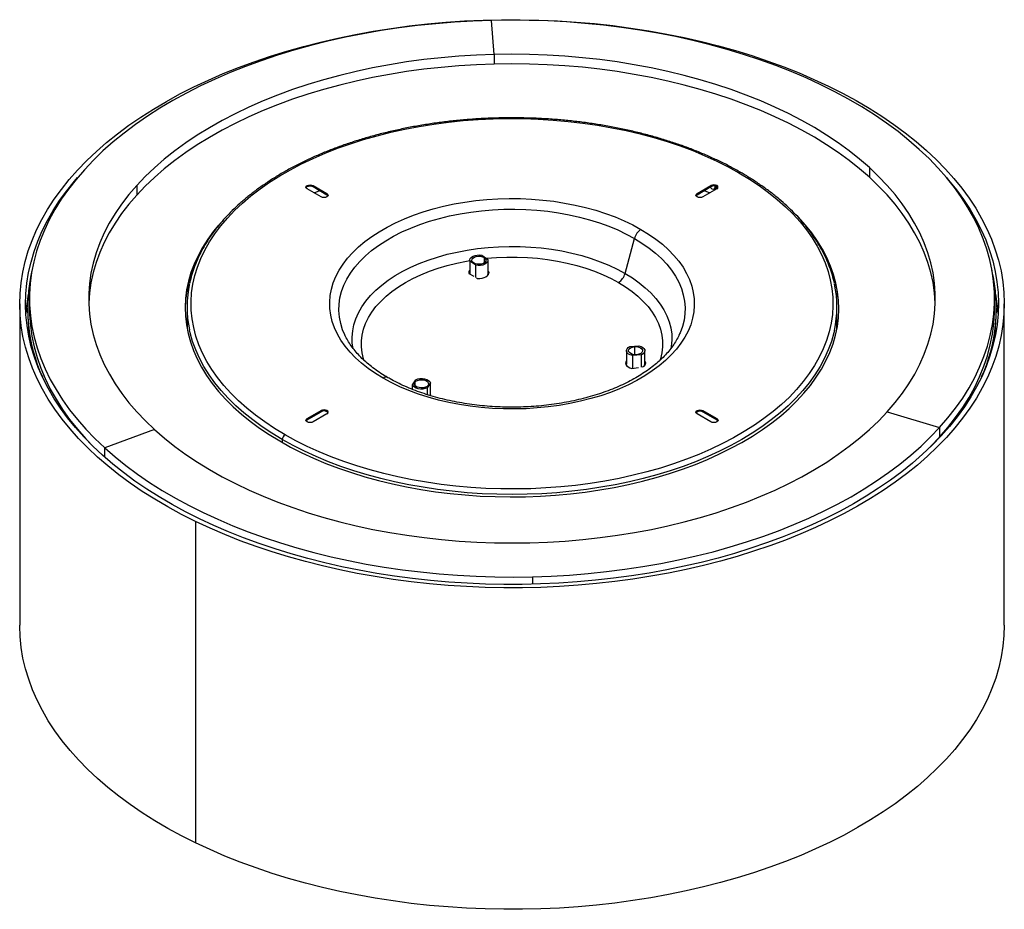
# Paper-space layout '_Isometric' of a CAD drawing. Header units: millimetres. Extents: x -250 to 250, y -308 to 144.
import ezdxf

# ---------------------------------------------------------------- set-up
doc = ezdxf.new("R2010")
doc.units = ezdxf.units.MM

psp = doc.layouts.new('_Isometric')

# ---------------------------------------------------------------- linework, layer by layer
at = {"color": 7, "linetype": 'Continuous', "lineweight": 25}
for p, q in [((-9.07, 126.62), (-10.34, 143.92)), ((-9.07, 126.62), (-9.07, 121.72)), ((181.49, 69.15), (181.49, 64.25)), ((-190.57, 60.08), (-190.57, 55.18)), ((-101.05, 60.05), (-93.97, 55.96)), ((-101.05, 60.05), (-101.05, 59.48)), ((93.97, 55.96), (101.05, 60.05)), ((101.05, 60.05), (101.05, 59.48)), ((104.02, 60.05), (104.02, 59.48)), ((-96.94, 54.25), (-104.02, 58.33)), ((-101.05, 59.48), (-93.97, 55.39)), ((-100.45, 56.28), (-97.63, 57.51)), ((-93.97, 55.96), (-93.97, 55.39)), ((93.97, 55.39), (101.05, 59.48)), ((93.97, 55.96), (93.97, 55.39)), ((104.02, 58.33), (96.94, 54.25)), ((97.63, 57.51), (100.45, 56.28)), ((102.69, 58.43), (104.12, 59.41)), ((57.42, 15.42), (62.16, 33.2)), ((-21.47, 22.12), (-21.47, 15.26)), ((-18.39, 19.59), (-21.42, 21.7)), ((-21.42, 21.7), (-21.42, 15.18)), ((-15.26, 24.65), (-12.23, 22.54)), ((-14.05, 23.45), (-14.05, 20.79)), ((-12.17, 15.26), (-12.17, 22.12)), ((160.05, 22.15), (160.05, 21.72)), ((-21.88, 15.44), (-19.44, 14.04)), ((-18.39, 13.3), (-18.39, 19.59)), ((-11.77, 16.22), (-12.17, 16.45)), ((-12.17, 15.88), (-11.77, 15.65)), ((-11.77, 16.22), (-11.77, 15.65)), ((-11.77, 15.65), (-11.75, 15.55)), ((-18.07, 13.25), (-17.5, 12.91)), ((-250, 0), (-250, -163.31)), ((-245, 2.61), (-245, -2.29)), ((245, -2.29), (245, 2.61)), ((250, -163.31), (250, 0)), ((-246, -2.29), (-246, -3.27)), ((-165, -1.63), (-165, -12.79)), ((165, -12.79), (165, -1.63)), ((246, -3.27), (246, -2.29)), ((-84.89, -15.86), (-84.94, -15.74)), ((85.14, -15.31), (84.94, -15.74)), ((58.14, -23.84), (58.14, -30.7)), ((59.78, -21.79), (64.45, -21.33)), ((62.18, -21.79), (62.18, -25.89)), ((67.44, -30.7), (67.44, -23.84)), ((65.79, -25.88), (61.12, -26.34)), ((61.12, -26.34), (61.12, -32.8)), ((65.79, -32.17), (65.79, -25.88)), ((60.84, -32.85), (64.17, -32.33)), ((66.04, -32.04), (66.83, -31.92)), ((-50.54, -41.14), (-48.89, -38.57)), ((-49.34, -39.94), (-49.34, -41.38)), ((-50.54, -43.51), (-50.54, -41.14)), ((-41.39, -40.18), (-43.04, -42.75)), ((-43.04, -42.75), (-43.04, -46.16)), ((-41.39, -46.47), (-41.39, -40.18)), ((-41.39, -46.12), (-41.25, -45.82)), ((-104.02, -58.33), (-96.94, -54.25)), ((-104.02, -58.9), (-96.94, -54.82)), ((-96.94, -54.25), (-96.94, -54.82)), ((-93.97, -54.25), (-93.97, -54.82)), ((96.94, -54.25), (104.02, -58.33)), ((96.94, -54.25), (96.94, -54.82)), ((96.94, -54.82), (104.02, -58.9)), ((190.57, -54.85), (217.16, -62.87)), ((-104.02, -58.33), (-104.02, -58.9)), ((-93.97, -55.96), (-101.05, -60.05)), ((101.05, -60.05), (93.97, -55.96)), ((104.02, -58.33), (104.02, -58.9)), ((-181.49, -63.93), (-206.82, -73.21)), ((217.16, -62.87), (217.16, -67.77)), ((-116.67, -68.99), (-116.67, -70.45)), ((-206.82, -77.96), (-206.82, -73.21)), ((-160.7, -110.56), (-160.7, -273.87)), ((10.34, -138.7), (10.34, -142.47))]:
    psp.add_line(p, q, dxfattribs=at)
at = {"color": 7, "linetype": 'Continuous', "lineweight": 25, "flags": 128}
for points in [[(-160.7, -110.56), (-167.83, -106.97), (-174.72, -103.22), (-181.36, -99.33), (-187.74, -95.3), (-193.86, -91.13), (-199.69, -86.83), (-205.24, -82.41), (-210.49, -77.86), (-215.45, -73.21), (-220.09, -68.45), (-224.42, -63.59), (-228.43, -58.65), (-232.11, -53.61), (-235.46, -48.5), (-238.47, -43.33), (-241.14, -38.09), (-243.46, -32.79), (-245.44, -27.45), (-247.06, -22.07), (-248.33, -16.65), (-249.24, -11.22), (-249.8, -5.76), (-250, -0.3), (-249.84, 5.16), (-249.32, 10.61), (-248.45, 16.05), (-247.22, 21.47), (-245.63, 26.85), (-243.7, 32.2), (-241.41, 37.5), (-238.78, 42.75), (-235.81, 47.93), (-232.5, 53.05), (-228.85, 58.09), (-224.88, 63.05), (-220.59, 67.92), (-215.98, 72.69), (-211.06, 77.35), (-205.84, 81.91), (-200.32, 86.35), (-194.52, 90.66), (-188.44, 94.84), (-182.08, 98.89), (-175.47, 102.8), (-168.61, 106.56), (-161.5, 110.17), (-154.16, 113.62), (-146.61, 116.9), (-138.84, 120.02), (-130.87, 122.97), (-122.72, 125.74), (-114.39, 128.33), (-105.89, 130.74), (-97.25, 132.96), (-88.46, 134.98), (-79.55, 136.82), (-70.52, 138.46), (-61.4, 139.9), (-52.18, 141.14), (-42.89, 142.18), (-33.54, 143.02), (-24.14, 143.65), (-14.71, 144.07), (-5.26, 144.29), (4.21, 144.3), (13.66, 144.11), (23.1, 143.7), (32.5, 143.1), (41.86, 142.28), (51.15, 141.27), (60.38, 140.05), (69.52, 138.63), (78.55, 137.01), (87.48, 135.2), (96.28, 133.19), (104.94, 130.99), (113.45, 128.61), (121.8, 126.04), (129.97, 123.28), (137.96, 120.36), (145.75, 117.26), (153.33, 113.99), (160.7, 110.56)], [(-10.34, 143.92), (-19.82, 143.58), (-29.28, 143.03), (-38.69, 142.27), (-48.04, 141.3), (-57.32, 140.12), (-66.51, 138.74), (-75.6, 137.15), (-84.58, 135.35), (-93.44, 133.36), (-102.15, 131.17), (-110.71, 128.79), (-119.1, 126.21), (-127.31, 123.45), (-135.33, 120.51), (-143.15, 117.4), (-150.75, 114.1), (-158.13, 110.65), (-165.26, 107.03), (-172.15, 103.25), (-178.78, 99.32), (-185.14, 95.24), (-191.23, 91.03), (-197.02, 86.68), (-202.52, 82.21), (-207.71, 77.62), (-212.59, 72.91), (-217.16, 68.1)], [(206.82, 78.44), (201.57, 83.01), (196.02, 87.46), (190.17, 91.78), (184.04, 95.97), (177.63, 100.02), (170.95, 103.93), (164.02, 107.68), (156.84, 111.27), (149.42, 114.7), (141.78, 117.96), (133.93, 121.05), (125.87, 123.96), (117.63, 126.68), (109.2, 129.22), (100.62, 131.57), (91.88, 133.73), (83.01, 135.68), (74, 137.44), (64.89, 139), (55.68, 140.35), (46.39, 141.49), (37.03, 142.42), (27.61, 143.15), (18.15, 143.66), (8.66, 143.96), (-0.84, 144.05), (-10.34, 143.92)], [(-9.07, 126.62), (-18.06, 126.29), (-27.02, 125.75), (-35.92, 124.98), (-44.77, 124.01), (-53.54, 122.82), (-62.21, 121.42), (-70.77, 119.81), (-79.21, 118), (-87.51, 115.98), (-95.66, 113.77), (-103.64, 111.36), (-111.44, 108.76), (-119.04, 105.97), (-126.43, 103), (-133.6, 99.86), (-140.54, 96.54), (-147.23, 93.06), (-153.66, 89.42), (-159.82, 85.63), (-165.7, 81.7), (-171.3, 77.62), (-176.59, 73.42), (-181.57, 69.08), (-186.23, 64.64), (-190.57, 60.08)], [(181.49, 69.15), (176.51, 73.48), (171.21, 77.69), (165.62, 81.76), (159.73, 85.69), (153.56, 89.48), (147.13, 93.12), (140.43, 96.6), (133.49, 99.91), (126.32, 103.05), (118.92, 106.01), (111.32, 108.8), (103.52, 111.4), (95.53, 113.8), (87.38, 116.02), (79.08, 118.03), (70.64, 119.84), (62.08, 121.44), (53.4, 122.84), (44.63, 124.03), (35.79, 125), (26.88, 125.76), (17.92, 126.3), (8.93, 126.62), (-0.07, 126.73), (-9.07, 126.62)], [(-9.07, 121.72), (-18.06, 121.39), (-27.02, 120.85), (-35.92, 120.09), (-44.77, 119.11), (-53.54, 117.92), (-62.21, 116.52), (-70.77, 114.91), (-79.21, 113.1), (-87.51, 111.08), (-95.66, 108.87), (-103.64, 106.46), (-111.44, 103.86), (-119.04, 101.07), (-126.43, 98.1), (-133.6, 94.96), (-140.54, 91.64), (-147.23, 88.16), (-153.66, 84.52), (-159.82, 80.73), (-165.7, 76.8), (-171.3, 72.72), (-176.59, 68.52), (-181.57, 64.18), (-186.23, 59.74), (-190.57, 55.18)], [(181.49, 64.25), (176.51, 68.58), (171.21, 72.79), (165.62, 76.86), (159.73, 80.79), (153.56, 84.58), (147.13, 88.22), (140.43, 91.7), (133.49, 95.01), (126.32, 98.15), (118.92, 101.12), (111.32, 103.9), (103.52, 106.5), (95.53, 108.9), (87.38, 111.12), (79.08, 113.13), (70.64, 114.94), (62.08, 116.54), (53.4, 117.94), (44.63, 119.13), (35.79, 120.1), (26.88, 120.86), (17.92, 121.4), (8.93, 121.72), (-0.07, 121.83), (-9.07, 121.72)], [(160.7, 110.56), (167.83, 106.97), (174.72, 103.22), (181.36, 99.33), (187.74, 95.3), (193.86, 91.13), (199.69, 86.83), (205.24, 82.41), (210.49, 77.86), (215.45, 73.21), (220.09, 68.45), (224.42, 63.59), (228.43, 58.65), (232.11, 53.61), (235.46, 48.5), (238.47, 43.33), (241.14, 38.09), (243.46, 32.79), (245.44, 27.45), (247.06, 22.07), (248.33, 16.65), (249.24, 11.22), (249.8, 5.76), (250, 0.3), (249.84, -5.16), (249.32, -10.61), (248.45, -16.05), (247.22, -21.47), (245.63, -26.85), (243.7, -32.2), (241.41, -37.5), (238.78, -42.75), (235.81, -47.93), (232.5, -53.05), (228.85, -58.09), (224.88, -63.05), (220.59, -67.92), (215.98, -72.69), (211.06, -77.35), (205.84, -81.91), (200.32, -86.35), (194.52, -90.66), (188.44, -94.84), (182.08, -98.89), (175.47, -102.8), (168.61, -106.56), (161.5, -110.17), (154.16, -113.62), (146.61, -116.9), (138.84, -120.02), (130.87, -122.97), (122.72, -125.74), (114.39, -128.33), (105.89, -130.74), (97.25, -132.96), (88.46, -134.98), (79.55, -136.82), (70.52, -138.46), (61.4, -139.9), (52.18, -141.14), (42.89, -142.18), (33.54, -143.02), (24.14, -143.65), (14.71, -144.07), (5.26, -144.29), (-4.21, -144.3), (-13.66, -144.11), (-23.1, -143.7), (-32.5, -143.1), (-41.86, -142.28), (-51.15, -141.27), (-60.38, -140.05), (-69.52, -138.63), (-78.55, -137.01), (-87.48, -135.2), (-96.28, -133.19), (-104.94, -130.99), (-113.45, -128.61), (-121.8, -126.04), (-129.97, -123.28), (-137.96, -120.36), (-145.75, -117.26), (-153.33, -113.99), (-160.7, -110.56)], [(-115.26, -66.54), (-120.53, -63.35), (-125.54, -60.01), (-130.28, -56.55), (-134.73, -52.96), (-138.88, -49.26), (-142.73, -45.45), (-146.26, -41.54), (-149.47, -37.53), (-152.36, -33.45), (-154.9, -29.29), (-157.11, -25.06), (-158.97, -20.79), (-160.49, -16.46), (-161.65, -12.1), (-162.45, -7.71), (-162.9, -3.31), (-162.99, 1.1), (-162.72, 5.51), (-162.09, 9.91), (-161.11, 14.28), (-159.77, 18.63), (-158.09, 22.93), (-156.05, 27.18), (-153.67, 31.38), (-150.96, 35.5), (-147.91, 39.55), (-144.53, 43.5), (-140.84, 47.37), (-136.84, 51.13), (-132.54, 54.77), (-127.95, 58.3), (-123.07, 61.7), (-117.93, 64.96), (-112.52, 68.08), (-106.87, 71.05), (-100.99, 73.86), (-94.88, 76.51), (-88.56, 79), (-82.05, 81.31), (-75.36, 83.44), (-68.5, 85.38), (-61.49, 87.14), (-54.35, 88.71), (-47.09, 90.09), (-39.72, 91.26), (-32.27, 92.24), (-24.74, 93.01), (-17.16, 93.57), (-9.55, 93.94), (-1.91, 94.09), (5.73, 94.04), (13.36, 93.78), (20.96, 93.32), (28.51, 92.65), (36, 91.77), (43.42, 90.7), (50.73, 89.42), (57.94, 87.95), (65.02, 86.29), (71.95, 84.43), (78.73, 82.39), (85.33, 80.17), (91.75, 77.78), (97.96, 75.21), (103.96, 72.48), (109.73, 69.58), (115.26, 66.54)], [(217.16, -62.87), (221.39, -57.96), (225.29, -52.96), (228.86, -47.88), (232.08, -42.72), (234.95, -37.49), (237.46, -32.2), (239.62, -26.86), (241.42, -21.47), (242.86, -16.05), (243.93, -10.6), (244.63, -5.13), (244.97, 0.35), (244.94, 5.84), (244.54, 11.32), (243.77, 16.79), (242.63, 22.23), (241.13, 27.65), (239.27, 33.03), (237.04, 38.36), (234.47, 43.64), (231.53, 48.86), (228.25, 54.01), (224.63, 59.08), (220.67, 64.06), (216.37, 68.96), (211.76, 73.75), (206.82, 78.44)], [(-217.16, 68.1), (-221.39, 63.19), (-225.29, 58.19), (-228.86, 53.1), (-232.08, 47.94), (-234.95, 42.71), (-237.46, 37.42), (-239.62, 32.08), (-241.42, 26.7), (-242.86, 21.27), (-243.93, 15.82), (-244.63, 10.35), (-244.97, 4.87), (-244.94, -0.61), (-244.54, -6.09), (-243.77, -11.56), (-242.63, -17.01), (-241.13, -22.42), (-239.27, -27.8), (-237.04, -33.14), (-234.47, -38.42), (-231.53, -43.63), (-228.25, -48.78), (-224.63, -53.85), (-220.67, -58.84), (-216.37, -63.73), (-211.76, -68.52), (-206.82, -73.21)], [(115.26, 66.54), (120.53, 63.35), (125.54, 60.01), (130.28, 56.55), (134.73, 52.96), (138.88, 49.26), (142.73, 45.45), (146.26, 41.54), (149.47, 37.53), (152.36, 33.45), (154.9, 29.29), (157.11, 25.06), (158.97, 20.79), (160.49, 16.46), (161.65, 12.1), (162.45, 7.71), (162.9, 3.31), (162.99, -1.1), (162.72, -5.51), (162.09, -9.91), (161.11, -14.28), (159.77, -18.63), (158.09, -22.93), (156.05, -27.18), (153.67, -31.38), (150.96, -35.5), (147.91, -39.55), (144.53, -43.5), (140.84, -47.37), (136.84, -51.13), (132.54, -54.77), (127.95, -58.3), (123.07, -61.7), (117.93, -64.96), (112.52, -68.08), (106.87, -71.05), (100.99, -73.86), (94.88, -76.51), (88.56, -79), (82.05, -81.31), (75.36, -83.44), (68.5, -85.38), (61.49, -87.14), (54.35, -88.71), (47.09, -90.09), (39.72, -91.26), (32.27, -92.24), (24.74, -93.01), (17.16, -93.57), (9.55, -93.94), (1.91, -94.09), (-5.73, -94.04), (-13.36, -93.78), (-20.96, -93.32), (-28.51, -92.65), (-36, -91.77), (-43.42, -90.7), (-50.73, -89.42), (-57.94, -87.95), (-65.02, -86.29), (-71.95, -84.43), (-78.73, -82.39), (-85.33, -80.17), (-91.75, -77.78), (-97.96, -75.21), (-103.96, -72.48), (-109.73, -69.58), (-115.26, -66.54)], [(190.57, -54.85), (194.57, -50.2), (198.23, -45.45), (201.54, -40.61), (204.5, -35.7), (207.1, -30.73), (209.34, -25.69), (211.2, -20.6), (212.7, -15.48), (213.83, -10.32), (214.58, -5.14), (214.95, 0.05), (214.95, 5.25), (214.57, 10.45), (213.81, 15.63), (212.68, 20.78), (211.18, 25.91), (209.3, 30.99), (207.06, 36.03), (204.46, 41.01), (201.49, 45.91), (198.17, 50.75), (194.51, 55.5), (190.5, 60.15), (186.16, 64.71), (181.49, 69.15)], [(-158.77, -109.23), (-165.81, -105.68), (-172.62, -101.99), (-179.19, -98.14), (-185.49, -94.16), (-191.53, -90.04), (-197.29, -85.79), (-202.78, -81.42), (-207.97, -76.93), (-212.86, -72.33), (-217.45, -67.63), (-221.73, -62.83), (-225.69, -57.94), (-229.32, -52.97), (-232.63, -47.92), (-235.61, -42.81), (-238.24, -37.63), (-240.54, -32.4), (-242.49, -27.12), (-244.1, -21.8), (-245.35, -16.45), (-246.25, -11.08), (-246.8, -5.7), (-247, -0.3), (-246.84, 5.1), (-246.33, 10.48), (-245.47, 15.86), (-244.25, 21.21), (-242.69, 26.53), (-240.77, 31.81), (-238.52, 37.05), (-235.92, 42.23), (-232.98, 47.36), (-229.71, 52.41), (-226.11, 57.39), (-222.18, 62.29), (-220.67, 64.06)], [(-190.57, 60.08), (-194.57, 55.42), (-198.23, 50.67), (-201.54, 45.84), (-204.5, 40.93), (-207.1, 35.95), (-209.34, 30.92), (-211.2, 25.83), (-212.7, 20.7), (-213.83, 15.55), (-214.58, 10.37), (-214.95, 5.17), (-214.95, -0.03), (-214.57, -5.22), (-213.81, -10.4), (-212.68, -15.56), (-211.18, -20.68), (-209.3, -25.77), (-207.06, -30.8), (-204.46, -35.78), (-201.49, -40.69), (-198.17, -45.52), (-194.51, -50.27), (-190.5, -54.93), (-186.16, -59.48), (-181.49, -63.93)], [(220.67, 64.06), (221.73, 62.83), (225.69, 57.94), (229.32, 52.97), (232.63, 47.92), (235.61, 42.81), (238.24, 37.63), (240.54, 32.4), (242.49, 27.12), (244.1, 21.8), (245.35, 16.45), (246.25, 11.08), (246.8, 5.7), (247, 0.3), (246.84, -5.1), (246.33, -10.48), (245.47, -15.86), (244.25, -21.21), (242.69, -26.53), (240.77, -31.81), (238.52, -37.05), (235.92, -42.23), (232.98, -47.36), (229.71, -52.41), (226.11, -57.39), (222.18, -62.29), (217.94, -67.1), (213.39, -71.81), (208.53, -76.42), (203.37, -80.92), (197.92, -85.31), (192.18, -89.57), (186.17, -93.71), (179.9, -97.71), (173.37, -101.57), (166.58, -105.28), (159.56, -108.84), (152.31, -112.25), (144.85, -115.5), (137.17, -118.58), (129.3, -121.49), (121.24, -124.23), (113.01, -126.79), (104.62, -129.17), (96.08, -131.36), (87.4, -133.36), (78.6, -135.18), (69.68, -136.8), (60.66, -138.22), (51.56, -139.45), (42.38, -140.48), (33.14, -141.3), (23.85, -141.92), (14.53, -142.34), (5.19, -142.56), (-4.15, -142.57), (-13.5, -142.38), (-22.82, -141.98), (-32.11, -141.38), (-41.36, -140.58), (-50.54, -139.57), (-59.65, -138.37), (-68.68, -136.97), (-77.61, -135.37), (-86.43, -133.58), (-95.12, -131.59), (-103.68, -129.42), (-112.09, -127.06), (-120.34, -124.52), (-128.41, -121.8), (-136.31, -118.91), (-144, -115.85), (-151.49, -112.62), (-158.77, -109.23)], [(-104.02, 58.33), (-104.47, 58.73), (-104.63, 59.19), (-104.47, 59.65), (-104.02, 60.05), (-103.33, 60.31), (-102.53, 60.4), (-101.73, 60.31), (-101.05, 60.05)], [(214.96, 0.16), (214.95, 0.35), (214.57, 5.55), (213.81, 10.73), (212.68, 15.88), (211.18, 21.01), (209.3, 26.1), (207.06, 31.13), (204.46, 36.11), (201.49, 41.02), (198.17, 45.85), (194.51, 50.6), (190.5, 55.25), (186.16, 59.81), (181.49, 64.25)], [(-190.57, 55.18), (-194.57, 50.52), (-198.23, 45.77), (-201.54, 40.94), (-204.5, 36.03), (-207.1, 31.05), (-209.34, 26.02), (-211.2, 20.93), (-212.7, 15.81), (-213.83, 10.65), (-214.58, 5.47), (-214.95, 0.27), (-214.96, 0.16)], [(-104.57, 58.9), (-104.47, 59.08), (-104.02, 59.48), (-103.33, 59.74), (-102.53, 59.83), (-101.73, 59.74), (-101.05, 59.48)], [(-93.97, 55.96), (-93.52, 55.57), (-93.36, 55.11), (-93.52, 54.64), (-93.97, 54.25), (-94.66, 53.99), (-95.46, 53.9), (-96.26, 53.99), (-96.94, 54.25)], [(-93.97, 55.39), (-93.52, 55), (-93.42, 54.82)], [(96.94, 54.25), (96.26, 53.99), (95.46, 53.9), (94.66, 53.99), (93.97, 54.25), (93.52, 54.64), (93.36, 55.11), (93.52, 55.57), (93.97, 55.96)], [(93.42, 54.82), (93.52, 55), (93.97, 55.39)], [(100.63, 59.23), (100.97, 58.85), (101.56, 58.44)], [(101.56, 58.44), (102.15, 58.28), (102.64, 58.39), (102.98, 58.76), (103.09, 59.33), (103.04, 59.79)], [(-65.48, -37.8), (-69.39, -35.4), (-73.03, -32.87), (-76.4, -30.21), (-79.47, -27.44), (-82.25, -24.56), (-84.71, -21.59), (-86.85, -18.54), (-88.66, -15.42), (-90.14, -12.24), (-91.27, -9.01), (-92.06, -5.75), (-92.5, -2.47), (-92.59, 0.82), (-92.33, 4.11), (-91.71, 7.39), (-90.75, 10.63), (-89.45, 13.84), (-87.8, 16.99), (-85.82, 20.08), (-83.52, 23.09), (-80.9, 26.01), (-77.97, 28.84), (-74.75, 31.55), (-71.24, 34.15), (-67.46, 36.62), (-63.43, 38.95), (-59.16, 41.13), (-54.66, 43.15), (-49.95, 45.01), (-45.06, 46.7), (-39.99, 48.21), (-34.78, 49.54), (-29.43, 50.69), (-23.97, 51.64), (-18.41, 52.39), (-12.79, 52.94), (-7.12, 53.3), (-1.43, 53.45), (4.28, 53.4), (9.96, 53.15), (15.61, 52.69), (21.2, 52.04), (26.71, 51.18), (32.12, 50.14), (37.4, 48.9), (42.55, 47.48), (47.53, 45.88), (52.33, 44.1), (56.94, 42.16), (61.32, 40.06), (65.48, 37.8)], [(-84.94, -15.74), (-86, -13.18), (-86.99, -9.98), (-87.62, -6.75), (-87.89, -3.5), (-87.8, -0.25), (-87.35, 3), (-86.54, 6.21), (-85.37, 9.4), (-83.86, 12.53), (-82, 15.6), (-79.8, 18.6), (-77.27, 21.5), (-74.43, 24.31), (-71.28, 27.01), (-67.84, 29.58), (-64.12, 32.03), (-60.13, 34.33), (-55.9, 36.48), (-51.44, 38.46), (-46.77, 40.28), (-41.9, 41.92), (-36.86, 43.38), (-31.68, 44.65), (-26.36, 45.72), (-20.93, 46.6), (-15.42, 47.27), (-9.84, 47.74), (-4.23, 48), (1.41, 48.05), (7.04, 47.9), (12.64, 47.53), (18.18, 46.96), (23.66, 46.19), (29.03, 45.21), (34.29, 44.04), (39.4, 42.67), (44.36, 41.12), (49.13, 39.39), (53.7, 37.49), (58.05, 35.42), (62.16, 33.2)], [(127.16, -63.88), (131.96, -60.43), (136.47, -56.85), (140.69, -53.15), (144.6, -49.35), (148.22, -45.44), (151.51, -41.44), (154.48, -37.36), (157.12, -33.21), (159.43, -28.98), (161.39, -24.71), (163.01, -20.38), (164.29, -16.01), (165.21, -11.62), (165.78, -7.2), (166, -2.78), (165.86, 1.65), (165.37, 6.07), (164.52, 10.47), (163.33, 14.84), (161.78, 19.17), (159.89, 23.47), (157.66, 27.7), (155.1, 31.87), (152.2, 35.97), (148.97, 39.99), (145.43, 43.91), (145.05, 44.31)], [(-149.02, 39.93), (-151.51, 36.87), (-154.48, 32.79), (-157.12, 28.63), (-159.43, 24.41), (-161.39, 20.13), (-163.01, 15.81), (-164.29, 11.44), (-165.21, 7.05), (-165.78, 2.63), (-166, -1.79), (-165.86, -6.22), (-165.37, -10.64), (-164.52, -15.04), (-163.33, -19.41), (-161.78, -23.75), (-159.89, -28.04), (-157.66, -32.27), (-155.1, -36.44), (-152.2, -40.54), (-148.97, -44.56), (-145.43, -48.49), (-141.58, -52.32), (-137.43, -56.04), (-132.98, -59.64), (-128.25, -63.13), (-123.25, -66.48), (-117.98, -69.7), (-112.46, -72.77), (-106.7, -75.7), (-100.72, -78.46), (-94.51, -81.07), (-88.11, -83.5), (-81.52, -85.76), (-74.75, -87.85), (-67.83, -89.75), (-60.76, -91.47), (-53.56, -92.99), (-46.25, -94.32), (-38.83, -95.46), (-31.34, -96.39), (-23.78, -97.13), (-16.16, -97.66), (-8.52, -97.99), (-0.85, -98.11), (6.82, -98.04), (14.47, -97.75), (22.09, -97.26), (29.66, -96.57), (37.18, -95.68), (44.61, -94.59), (51.94, -93.3), (59.17, -91.82), (66.27, -90.15), (73.23, -88.29), (80.03, -86.24), (86.66, -84.02), (93.11, -81.62), (99.36, -79.06), (105.39, -76.32), (111.2, -73.44), (116.78, -70.4), (122.1, -67.21), (127.16, -63.88)], [(65.48, 37.8), (69.39, 35.4), (73.03, 32.87), (76.4, 30.21), (79.47, 27.44), (82.25, 24.56), (84.71, 21.59), (86.85, 18.54), (88.66, 15.42), (90.14, 12.24), (91.27, 9.01), (92.06, 5.75), (92.5, 2.47), (92.59, -0.82), (92.33, -4.11), (91.71, -7.39), (90.75, -10.63), (89.45, -13.84), (87.8, -16.99), (85.82, -20.08), (83.52, -23.09), (80.9, -26.01), (77.97, -28.84), (74.75, -31.55), (71.24, -34.15), (67.46, -36.62), (63.43, -38.95), (59.16, -41.13), (54.66, -43.15), (49.95, -45.01), (45.06, -46.7), (39.99, -48.21), (34.78, -49.54), (29.43, -50.69), (23.97, -51.64), (18.41, -52.39), (12.79, -52.94), (7.12, -53.3), (1.43, -53.45), (-4.28, -53.4), (-9.96, -53.15), (-15.61, -52.69), (-21.2, -52.04), (-26.71, -51.18), (-32.12, -50.14), (-37.4, -48.9), (-42.55, -47.48), (-47.53, -45.88), (-52.33, -44.1), (-56.94, -42.16), (-61.32, -40.06), (-65.48, -37.8)], [(62.16, 33.2), (66.01, 30.82), (69.59, 28.31), (72.89, 25.67), (75.89, 22.92), (78.58, 20.06), (80.94, 17.11), (82.97, 14.07), (84.66, 10.97), (86, 7.81), (86.99, 4.61), (87.62, 1.38), (87.89, -1.87), (87.8, -5.13), (87.35, -8.37), (86.54, -11.59), (85.37, -14.77), (85.14, -15.31)], [(-80.73, -22.73), (-81.1, -20.08), (-81.19, -16.94), (-80.91, -13.82), (-80.28, -10.7), (-79.29, -7.62), (-77.94, -4.59), (-76.25, -1.61), (-74.21, 1.29), (-71.85, 4.11), (-69.16, 6.83), (-66.17, 9.44), (-62.87, 11.93), (-59.3, 14.29), (-55.46, 16.51), (-51.38, 18.57), (-47.07, 20.47), (-42.54, 22.2), (-37.83, 23.75), (-32.94, 25.12), (-27.91, 26.29), (-22.76, 27.27), (-17.5, 28.05), (-12.17, 28.62), (-6.78, 28.98), (-1.36, 29.14), (4.07, 29.09), (9.48, 28.83), (14.84, 28.36), (20.14, 27.68), (25.35, 26.8), (30.45, 25.73), (35.4, 24.46), (40.21, 23), (44.83, 21.36), (49.25, 19.54), (53.45, 17.56), (57.42, 15.42)], [(-75.06, -28.94), (-75.39, -27.92), (-76.1, -24.93), (-76.45, -21.92), (-76.45, -18.91), (-76.1, -15.9), (-75.39, -12.91), (-74.32, -9.96), (-72.91, -7.05), (-71.17, -4.21), (-69.08, -1.45), (-66.68, 1.23), (-63.97, 3.81), (-60.95, 6.27), (-57.66, 8.61), (-54.09, 10.81), (-50.28, 12.87), (-46.22, 14.77), (-41.96, 16.51), (-37.49, 18.08), (-32.86, 19.47), (-28.06, 20.67), (-23.14, 21.68), (-21.47, 21.97)], [(-21.42, 21.7), (-21.45, 22.39), (-21.17, 23.07), (-20.61, 23.68), (-19.79, 24.19), (-18.78, 24.56), (-17.63, 24.76), (-16.43, 24.79), (-15.26, 24.65)], [(-19.59, 20.79), (-20.17, 21.35), (-20.42, 21.99), (-20.31, 22.63), (-19.86, 23.23), (-19.12, 23.72), (-18.15, 24.05), (-17.05, 24.19), (-15.93, 24.13), (-14.9, 23.87), (-14.05, 23.45)], [(-14.05, 23.45), (-13.48, 22.89), (-13.23, 22.25), (-13.34, 21.6), (-13.78, 21.01), (-14.53, 20.52), (-15.49, 20.19), (-16.59, 20.04), (-17.71, 20.11), (-18.75, 20.36), (-19.59, 20.79)], [(-12.23, 22.54), (-12.2, 21.85), (-12.47, 21.17), (-13.04, 20.56), (-13.86, 20.05), (-14.87, 19.68), (-16.02, 19.48), (-17.22, 19.44), (-18.39, 19.59)], [(-13.04, 23.1), (-13, 23.11), (-7.82, 23.52), (-2.61, 23.72), (2.61, 23.72), (7.82, 23.52), (13, 23.11), (18.11, 22.49), (23.14, 21.68), (28.06, 20.67), (32.86, 19.47), (37.49, 18.08), (41.96, 16.51), (46.22, 14.77), (50.28, 12.87), (54.09, 10.81)], [(-17.5, 12.91), (-16.33, 12.9), (-15.19, 13.04), (-14.13, 13.33), (-13.22, 13.75), (-12.49, 14.28), (-11.99, 14.89), (-11.75, 15.55), (-11.77, 16.22)], [(57.42, 15.42), (61.12, 13.13), (64.56, 10.7), (67.7, 8.15), (70.54, 5.48), (73.07, 2.71), (75.27, -0.15), (77.14, -3.09), (78.66, -6.1), (79.83, -9.16), (80.64, -12.26), (81.1, -15.38), (81.19, -18.51), (80.91, -21.64), (80.73, -22.76)], [(54.09, 10.81), (57.66, 8.61), (60.95, 6.27), (63.97, 3.81), (66.68, 1.23), (69.08, -1.45), (71.17, -4.21), (72.91, -7.05), (74.32, -9.96), (75.39, -12.91), (76.1, -15.9), (76.45, -18.91), (76.45, -21.92), (76.1, -24.93), (75.39, -27.92), (75.08, -28.88)], [(-245, -2.29), (-244.94, -5.51), (-244.54, -10.99), (-243.77, -16.46), (-242.63, -21.91), (-241.13, -27.32), (-239.27, -32.7), (-237.04, -38.04), (-234.47, -43.31), (-231.53, -48.53), (-228.25, -53.68), (-224.63, -58.75), (-220.67, -63.74), (-216.37, -68.63), (-212.32, -72.86)], [(217.16, -67.77), (221.39, -62.86), (225.29, -57.86), (228.86, -52.78), (232.08, -47.61), (234.95, -42.39), (237.46, -37.1), (239.62, -31.75), (241.42, -26.37), (242.86, -20.95), (243.93, -15.5), (244.63, -10.03), (244.97, -4.54), (245, -2.29)], [(-116.67, -68.99), (-121.94, -65.8), (-126.94, -62.48), (-131.67, -59.04), (-136.12, -55.46), (-140.29, -51.78), (-144.15, -47.98), (-147.7, -44.09), (-150.94, -40.11), (-153.86, -36.04), (-156.45, -31.9), (-158.7, -27.7), (-160.62, -23.44), (-162.19, -19.14), (-163.42, -14.79), (-163.76, -13.28)], [(163.69, -13.61), (163.42, -14.79), (162.19, -19.14), (160.62, -23.44), (158.7, -27.7), (156.45, -31.9), (153.86, -36.04), (150.94, -40.11), (147.7, -44.09), (144.15, -47.98), (140.29, -51.78), (136.12, -55.46), (131.67, -59.04), (126.94, -62.48), (121.94, -65.8), (116.67, -68.99), (111.16, -72.03), (105.41, -74.91), (99.43, -77.65), (93.25, -80.22), (86.86, -82.62), (80.29, -84.85), (73.55, -86.9), (66.65, -88.77), (59.6, -90.45), (52.44, -91.95), (45.15, -93.25), (37.78, -94.36), (30.32, -95.26), (22.8, -95.97), (15.22, -96.48), (7.62, -96.78), (0, -96.89), (-7.62, -96.78), (-15.22, -96.48), (-22.8, -95.97), (-30.32, -95.26), (-37.78, -94.36), (-45.15, -93.25), (-52.44, -91.95), (-59.6, -90.45), (-66.65, -88.77), (-73.55, -86.9), (-80.29, -84.85), (-86.86, -82.62), (-93.25, -80.22), (-99.43, -77.65), (-105.41, -74.91), (-111.16, -72.03), (-116.67, -68.99)], [(61.12, -26.34), (60.06, -26.01), (59.19, -25.54), (58.55, -24.95), (58.2, -24.29), (58.15, -23.6), (58.42, -22.92), (58.97, -22.3), (59.78, -21.79)], [(63.39, -25.89), (62.26, -25.89), (61.19, -25.7), (60.27, -25.32), (59.6, -24.8), (59.24, -24.19), (59.22, -23.54), (59.56, -22.92), (60.21, -22.39), (61.11, -22), (62.18, -21.79)], [(62.18, -21.79), (63.31, -21.78), (64.38, -21.98), (65.3, -22.35), (65.97, -22.87), (66.33, -23.49), (66.35, -24.14), (66.01, -24.76), (65.36, -25.29), (64.46, -25.68), (63.39, -25.89)], [(64.45, -21.33), (65.51, -21.66), (66.38, -22.14), (67.02, -22.72), (67.37, -23.39), (67.42, -24.08), (67.15, -24.76), (66.6, -25.37), (65.79, -25.88)], [(58.14, -28.92), (57.78, -29.55), (57.69, -30.22), (57.86, -30.89), (58.29, -31.51), (58.95, -32.07), (59.82, -32.52), (60.84, -32.85)], [(57.71, -30.41), (57.78, -30.12), (58.14, -29.49)], [(67.44, -29.49), (67.73, -29.98), (67.86, -30.41)], [(58.47, -31.69), (58.2, -31.15), (58.14, -30.7)], [(-42.59, -41.38), (-43.14, -41.95), (-43.97, -42.39), (-44.99, -42.66), (-46.11, -42.74), (-47.21, -42.61), (-48.2, -42.29), (-48.96, -41.81), (-49.43, -41.22), (-49.56, -40.57), (-49.34, -39.94)], [(-49.34, -39.94), (-48.79, -39.37), (-47.96, -38.93), (-46.93, -38.66), (-45.82, -38.58), (-44.71, -38.71), (-43.73, -39.03), (-42.97, -39.51), (-42.5, -40.1), (-42.36, -40.74), (-42.59, -41.38)], [(-48.89, -38.57), (-47.87, -38.21), (-46.72, -38.01), (-45.52, -37.99), (-44.35, -38.14), (-43.28, -38.47), (-42.4, -38.93), (-41.75, -39.52), (-41.39, -40.18)], [(-43.04, -42.75), (-44.06, -43.11), (-45.21, -43.31), (-46.41, -43.33), (-47.58, -43.18), (-48.64, -42.85), (-49.52, -42.38), (-50.17, -41.8), (-50.54, -41.14)], [(-41.25, -45.82), (-41.35, -45.69), (-41.39, -45.65)], [(9.07, -121.39), (18.06, -121.07), (27.02, -120.52), (35.92, -119.76), (44.77, -118.78), (53.54, -117.59), (62.21, -116.19), (70.77, -114.59), (79.21, -112.77), (87.51, -110.76), (95.66, -108.54), (103.64, -106.13), (111.44, -103.53), (119.04, -100.74), (126.43, -97.78), (133.6, -94.63), (140.54, -91.32), (147.23, -87.84), (153.66, -84.2), (159.82, -80.41), (165.7, -76.47), (171.3, -72.4), (176.59, -68.19), (181.57, -63.86), (186.23, -59.41), (190.57, -54.85)], [(93.97, -55.96), (93.52, -55.57), (93.36, -55.11), (93.52, -54.64), (93.97, -54.25), (94.66, -53.99), (95.46, -53.9), (96.26, -53.99), (96.94, -54.25)], [(93.42, -55.39), (93.52, -55.22), (93.97, -54.82), (94.66, -54.56), (95.46, -54.47), (96.26, -54.56), (96.94, -54.82)], [(-101.05, -60.05), (-101.73, -60.31), (-102.53, -60.4), (-103.33, -60.31), (-104.02, -60.05), (-104.47, -59.65), (-104.63, -59.19), (-104.47, -58.73), (-104.02, -58.33)], [(-104.57, -59.48), (-104.47, -59.3), (-104.02, -58.9)], [(104.02, -58.33), (104.47, -58.73), (104.63, -59.19), (104.47, -59.65), (104.02, -60.05), (103.33, -60.31), (102.53, -60.4), (101.73, -60.31), (101.05, -60.05)], [(104.02, -58.9), (104.47, -59.3), (104.57, -59.48)], [(-181.49, -63.93), (-176.51, -68.26), (-171.21, -72.46), (-165.62, -76.53), (-159.73, -80.47), (-153.56, -84.26), (-147.13, -87.89), (-140.43, -91.37), (-133.49, -94.68), (-126.32, -97.82), (-118.92, -100.79), (-111.32, -103.57), (-103.52, -106.17), (-95.53, -108.58), (-87.38, -110.79), (-79.08, -112.8), (-70.64, -114.61), (-62.08, -116.22), (-53.4, -117.61), (-44.63, -118.8), (-35.79, -119.77), (-26.88, -120.53), (-17.92, -121.07), (-8.93, -121.4), (0.07, -121.5), (9.07, -121.39)], [(10.34, -138.7), (19.82, -138.36), (29.28, -137.81), (38.69, -137.05), (48.04, -136.08), (57.32, -134.9), (66.51, -133.51), (75.6, -131.92), (84.58, -130.13), (93.44, -128.13), (102.15, -125.94), (110.71, -123.56), (119.1, -120.99), (127.31, -118.23), (135.33, -115.29), (143.15, -112.17), (150.75, -108.88), (158.13, -105.42), (165.26, -101.8), (172.15, -98.02), (178.78, -94.09), (185.14, -90.02), (191.23, -85.8), (197.02, -81.46), (202.52, -76.98), (207.71, -72.39), (212.59, -67.68), (217.16, -62.87)], [(212.32, -72.86), (212.59, -72.58), (217.16, -67.77)], [(-206.82, -73.21), (-201.57, -77.78), (-196.02, -82.23), (-190.17, -86.56), (-184.04, -90.75), (-177.63, -94.8), (-170.95, -98.7), (-164.02, -102.45), (-156.84, -106.04), (-149.42, -109.47), (-141.78, -112.73), (-133.93, -115.82), (-125.87, -118.73), (-117.63, -121.46), (-109.2, -124), (-100.62, -126.34), (-91.88, -128.5), (-83.01, -130.46), (-74, -132.22), (-64.89, -133.77), (-55.68, -135.12), (-46.39, -136.26), (-37.03, -137.2), (-27.61, -137.92), (-18.15, -138.43), (-8.66, -138.73), (0.84, -138.82), (10.34, -138.7)], [(-160.7, -273.87), (-167.83, -270.28), (-174.72, -266.53), (-181.36, -262.64), (-187.74, -258.61), (-193.86, -254.44), (-199.69, -250.14), (-205.24, -245.71), (-210.49, -241.17), (-215.45, -236.52), (-220.09, -231.76), (-224.42, -226.9), (-228.43, -221.95), (-232.11, -216.92), (-235.46, -211.81), (-238.47, -206.63), (-241.14, -201.39), (-243.46, -196.1), (-245.44, -190.76), (-247.06, -185.38), (-248.33, -179.96), (-249.24, -174.53), (-249.8, -169.07), (-250, -163.61), (-250, -163.31)], [(250, -163.31), (249.84, -168.47), (249.32, -173.92), (248.45, -179.36), (247.22, -184.78), (245.63, -190.16), (243.7, -195.51), (241.41, -200.81), (238.78, -206.05), (235.81, -211.24), (232.5, -216.36), (228.85, -221.4), (224.88, -226.36), (220.59, -231.22), (215.98, -235.99), (211.06, -240.66), (205.84, -245.22), (200.32, -249.65), (194.52, -253.97), (188.44, -258.15), (182.08, -262.2), (175.47, -266.11), (168.61, -269.87), (161.5, -273.47), (154.16, -276.92), (146.61, -280.21), (138.84, -283.33), (130.87, -286.28), (122.72, -289.05), (114.39, -291.64), (105.89, -294.04), (97.25, -296.26), (88.46, -298.29), (79.55, -300.13), (70.52, -301.77), (61.4, -303.21), (52.18, -304.45), (42.89, -305.49), (33.54, -306.33), (24.14, -306.96), (14.71, -307.38), (5.26, -307.6), (-4.21, -307.61), (-13.66, -307.41), (-23.1, -307.01), (-32.5, -306.41), (-41.86, -305.59), (-51.15, -304.58), (-60.38, -303.36), (-69.52, -301.94), (-78.55, -300.32), (-87.48, -298.51), (-96.28, -296.5), (-104.94, -294.3), (-113.45, -291.91), (-121.8, -289.34), (-129.97, -286.59), (-137.96, -283.66), (-145.75, -280.56), (-153.33, -277.3), (-160.7, -273.87)]]:
    psp.add_lwpolyline(points, dxfattribs=at)
at = {"color": 7, "linetype": 'Continuous', "lineweight": 25}
for centre, radius, start, end in [((115.84, 65.77), 0.959, 64.0424, 127.2535), ((102.53, 57.18), 3.23, 62.6097, 117.3903), ((103.69, 59.19), 0.917, 290.7834, 69.2166), ((102.53, 56.61), 3.23, 62.6097, 117.3903), ((103.45, 58.36), 1.25, 25.595, 62.8245), ((69.72, 31.24), 7.82, 122.8922, 165.4815), ((-107.41, -3.56), 58.59, 153.3382, 179.2365), ((107.03, -3.66), 58.97, 0.8615, 25.942), ((-161.37, -2.35), 84.59, 166.8749, 204.2402), ((-20.01, 15.82), 1.91, 140.1897, 191.3171), ((-19.9, 15.18), 2.03, 140.7618, 169.7163), ((-13.95, 15.3), 1.78, 324.4943, 358.7449), ((49.85, 17.38), 7.82, 302.8922, 345.4815), ((161.41, -2.35), 84.55, 335.7514, 13.1335), ((-109.43, -1.63), 55.57, 167.5488, 192.0958), ((109.43, -1.63), 55.57, 347.5488, 12.0958), ((-163.61, -9.87), 83.4, 169.8042, 176.5836), ((163.56, -9.87), 83.44, 3.4182, 10.194), ((-161.94, -3.13), 84.06, 180.0934, 196.3438), ((162.15, -3.16), 83.85, 343.635, 359.9279), ((65.81, -30.15), 2.04, 299.9544, 37.1722), ((65.67, -30.66), 1.77, 324.424, 358.8152), ((-64.02, -39.79), 2.47, 65.0371, 126.2889), ((-95.46, -57.12), 3.23, 62.6097, 117.3903), ((-95.46, -57.69), 3.23, 62.6097, 117.3903), ((-94.3, -55.11), 0.917, 290.7834, 69.2166), ((-94.54, -55.93), 1.25, 25.595, 62.8245), ((-113.6, -69.13), 3.07, 122.6055, 177.3945)]:
    psp.add_arc(centre, radius, start, end, dxfattribs=at)
for points, knots in [([(116.26, 66.64), (115.35, 67.15), (112.72, 68.65), (108.2, 71.03), (102.64, 73.71), (96.88, 76.25), (90.93, 78.64), (84.81, 80.88), (78.54, 82.95), (72.11, 84.87), (65.54, 86.62), (58.85, 88.2), (52.05, 89.61), (45.14, 90.84), (38.16, 91.9), (31.1, 92.78), (23.98, 93.48), (16.81, 94), (9.61, 94.33), (2.4, 94.49), (-4.82, 94.45), (-12.03, 94.24), (-19.22, 93.84), (-26.37, 93.26), (-33.47, 92.51), (-40.51, 91.57), (-47.47, 90.45), (-54.34, 89.16), (-61.11, 87.69), (-67.76, 86.05), (-74.28, 84.25), (-80.66, 82.28), (-86.88, 80.15), (-92.95, 77.86), (-98.83, 75.42), (-104.53, 72.83), (-110.02, 70.09), (-115.31, 67.22), (-120.38, 64.22), (-125.21, 61.08), (-129.81, 57.83), (-134.16, 54.45), (-138.25, 50.97), (-142.08, 47.38), (-145.63, 43.7), (-148.91, 39.93), (-151.89, 36.07), (-154.58, 32.15), (-156.98, 28.15), (-159.06, 24.1), (-160.85, 20), (-162.3, 15.85), (-163.22, 12.73), (-163.56, 10.98), (-163.63, 10.63)], [0, 0, 0, 0, 0.010389, 0.030109, 0.049827, 0.069544, 0.089258, 0.10897, 0.128679, 0.148385, 0.168089, 0.187791, 0.207491, 0.227189, 0.246885, 0.266579, 0.286273, 0.305965, 0.325657, 0.345349, 0.36504, 0.384732, 0.404424, 0.424116, 0.443809, 0.463504, 0.483199, 0.502897, 0.522596, 0.542298, 0.562001, 0.581708, 0.601417, 0.621129, 0.640844, 0.660563, 0.680284, 0.700008, 0.719734, 0.739462, 0.759191, 0.77892, 0.798646, 0.818368, 0.838082, 0.857787, 0.877478, 0.897152, 0.916805, 0.936433, 0.956033, 0.975604, 0.995147, 1, 1, 1, 1]), ([(163.73, 10.29), (163.73, 10.29), (163.49, 11.7), (162.71, 14.48), (161.37, 18.62), (159.69, 22.73), (157.72, 26.78), (155.43, 30.79), (152.85, 34.73), (149.98, 38.6), (146.81, 42.39), (143.36, 46.1), (139.64, 49.71), (135.64, 53.23), (131.39, 56.64), (126.88, 59.94), (122.21, 63.06), (118.62, 65.26), (116.63, 66.42), (116.26, 66.64)], [0, 0, 0, 0, 0.000305, 0.065715, 0.13119, 0.196748, 0.262398, 0.328144, 0.393982, 0.459904, 0.525901, 0.59196, 0.65807, 0.724217, 0.790393, 0.856588, 0.922795, 0.985538, 1, 1, 1, 1]), ([(-62.98, -37.55), (-63.6, -37.18), (-65.42, -36.11), (-68.26, -34.26), (-71.39, -31.96), (-74.26, -29.58), (-76.87, -27.12), (-79.2, -24.59), (-81.27, -22.01), (-83.03, -19.38), (-84.22, -17.32), (-84.74, -16.13), (-84.86, -15.85)], [0, 0, 0, 0, 0.059084, 0.171744, 0.284352, 0.396955, 0.50962, 0.622449, 0.735584, 0.849208, 0.963544, 1, 1, 1, 1]), ([(85.08, -15.35), (84.89, -15.79), (84.31, -17.15), (83.02, -19.4), (81.22, -22.08), (79.12, -24.7), (76.75, -27.25), (74.11, -29.72), (71.2, -32.11), (68.05, -34.41), (64.65, -36.6), (61.01, -38.69), (57.16, -40.66), (53.09, -42.5), (48.83, -44.21), (44.39, -45.78), (39.79, -47.19), (35.04, -48.45), (30.16, -49.55), (25.17, -50.49), (20.08, -51.26), (14.92, -51.85), (9.71, -52.27), (4.46, -52.51), (-0.81, -52.57), (-6.08, -52.45), (-11.32, -52.16), (-16.52, -51.68), (-21.66, -51.04), (-26.72, -50.22), (-31.68, -49.23), (-36.53, -48.08), (-41.23, -46.77), (-45.79, -45.31), (-50.18, -43.69), (-54.38, -41.94), (-58.31, -40.09), (-61.14, -38.61), (-62.63, -37.75), (-62.98, -37.55)], [0, 0, 0, 0, 0.013931, 0.042722, 0.071214, 0.099469, 0.12755, 0.155512, 0.183397, 0.211241, 0.239068, 0.266892, 0.294724, 0.322572, 0.350441, 0.378332, 0.406248, 0.434186, 0.462144, 0.490122, 0.518116, 0.546124, 0.574141, 0.602167, 0.630196, 0.658227, 0.686255, 0.714277, 0.742289, 0.770289, 0.798274, 0.82624, 0.854184, 0.882105, 0.909999, 0.937865, 0.965703, 0.992058, 1, 1, 1, 1])]:
    psp.add_open_spline(points, degree=3, knots=knots, dxfattribs=at)

doc.saveas('drawing.dxf')
